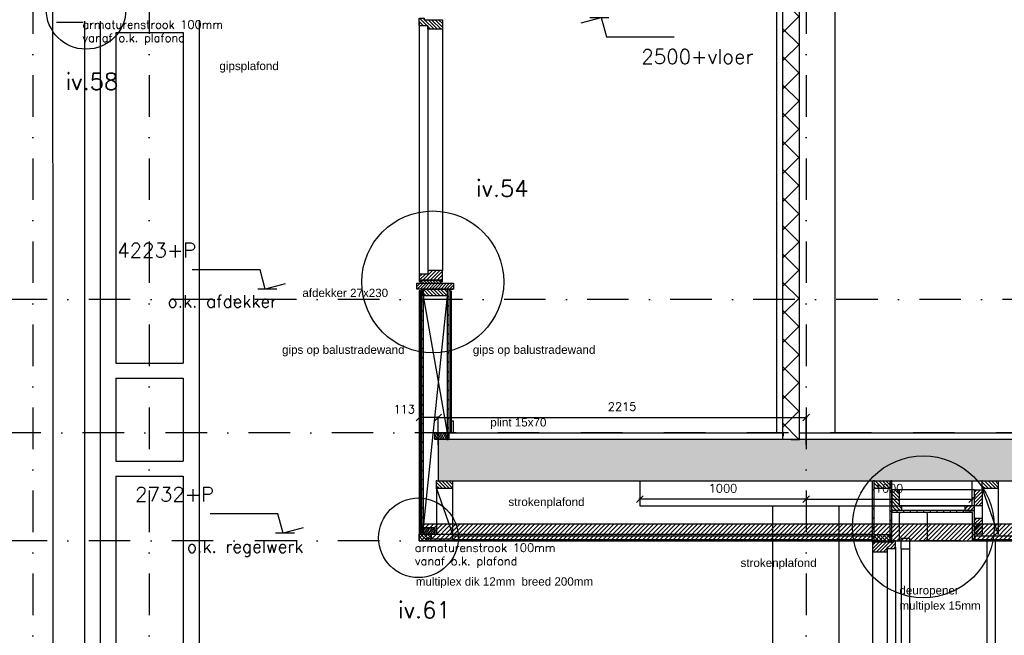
# Model space of a CAD drawing. Extents: x 151406 to 360561, y 44436 to 197234.
# Tile 39 of 57: x 170087 to 176015, y 94577 to 98283. Entities that reach past the tile are written whole.
import ezdxf

# ---------------------------------------------------------------- set-up
doc = ezdxf.new("R2010")
doc.units = 0
doc.header["$LTSCALE"] = 20
doc.header["$MEASUREMENT"] = 0
doc.header["$PDSIZE"] = -1
doc.linetypes.add('DASHDOT', pattern=[25, 12.5, -6.25, 0, -6.25])
doc.linetypes.add('DD1', pattern=[2.66667, 1.66667, -0.5, 0, -0.5])
doc.layers.get('0').update_dxf_attribs({"linetype": 'CONTINUOUS'})
doc.layers.get('DEFPOINTS').update_dxf_attribs({"linetype": 'CONTINUOUS'})
for name, color, linetype in [('_DETAILNUMMERS', 4, 'CONTINUOUS'), ('_DETAILNUMMERSTEKST', 4, 'CONTINUOUS'), ('A--01A1_ACEER', 1, 'CONTINUOUS'), ('A--A22--_F123-', 9, 'CONTINUOUS'), ('A--A23--_F--3-', 9, 'CONTINUOUS'), ('A--A25--_F--3-', 9, 'CONTINUOUS'), ('A--A31--_F--3-', 9, 'CONTINUOUS'), ('A--A42--_F--3-', 9, 'CONTINUOUS'), ('A--A42--_F-23-', 9, 'CONTINUOUS'), ('A--L21--', 3, 'CONTINUOUS'), ('A--L21--_F-23-', 4, 'CONTINUOUS'), ('A--L21D2_BUITENWAND', 2, 'CONTINUOUS'), ('A--L22--_F--3-', 7, 'CONTINUOUS'), ('A--L23--', 7, 'CONTINUOUS'), ('A--L23--_F--3-', 7, 'CONTINUOUS'), ('A--L25--', 7, 'CONTINUOUS'), ('A--L25--_F-23-', 7, 'CONTINUOUS'), ('A--L28D1_KONSTRUKTIES', 1, 'CONTINUOUS'), ('A--L31--_F--3-', 7, 'CONTINUOUS'), ('A--L31--_F123--A1-BINNENKOZ', 1, 'CONTINUOUS'), ('A--L31D1_BUITENKOZIJN', 1, 'CONTINUOUS'), ('A--L35-D2-_PLAFONDS', 2, 'CONTINUOUS'), ('A--L35-D4-_PLAFONDS', 4, 'CONTINUOUS'), ('A--L35D1_PLAFONDS', 1, 'CONTINUOUS'), ('A--L42--', 7, 'CONTINUOUS'), ('A--L42--_F--3-', 7, 'CONTINUOUS'), ('A--L42--_F-23-', 7, 'CONTINUOUS'), ('A--M$1A-_F123-', 1, 'CONTINUOUS'), ('A--M01A1_MAATVOERING', 1, 'CONTINUOUS'), ('A--M01B1_HOOGTE_MAATV', 1, 'CONTINUOUS'), ('A--T$1A-_F123_20', 1, 'CONTINUOUS'), ('A--T01B2_HOOGTE_MAATV', 2, 'CONTINUOUS'), ('A--T01B3_HOOGTE_MAATV', 3, 'CONTINUOUS'), ('STRAMIEN', 8, 'DD1'), ('X--LR---_CP', 7, 'CONTINUOUS')]:
    doc.layers.add(name, color=color, linetype=linetype)
doc.styles.add('ALFA-0_25', font='ROMANS')
doc.styles.add('EB2', font='ARIAL.TTF')
doc.styles.add('HIEMSTRA', font='romans.shx')
doc.styles.add('HOOGTEXT', font='ROMANS.shx', dxfattribs={"height": 2.5})
doc.dimstyles.get("Standard").update_dxf_attribs({"dimscale": 40, "dimtxt": 2.5, "dimasz": 2, "dimexe": 0.3, "dimexo": 0.3, "dimgap": 2, "dimtad": 1, "dimdec": 0, "dimzin": 0, "dimdsep": 46, "dimtxsty": 'HIEMSTRA', "dimblk1": 'OBLIQUE', "dimblk2": 'OBLIQUE', "dimsah": 1, "dimcen": 0.09, "dimdle": 0.3, "dimclrd": 1, "dimclre": 1, "dimclrt": 3, "dimadec": 0, "dimazin": 0, "dimtfac": 1, "dimtdec": 4, "dimtix": 1, "dimtmove": 2, "dimatfit": 3, "dimldrblk": 'OBLIQUE', "dimfxl": 0, "dimtvp": 625, "dimtolj": 1, "dimtzin": 0, "dimarcsym": 0})
doc.dimstyles.new('STANDARD$0', dxfattribs={"dimscale": 50, "dimtxt": 2.5, "dimasz": 2, "dimexe": 2, "dimexo": 0, "dimgap": 2, "dimtad": 1, "dimdec": 0, "dimzin": 0, "dimdsep": 46, "dimtxsty": 'ALFA-0_25', "dimblk1": 'OBLIQUE', "dimblk2": 'OBLIQUE', "dimsah": 1, "dimcen": -3, "dimdle": 2, "dimclrd": 1, "dimclre": 1, "dimclrt": 2, "dimadec": 0, "dimazin": 0, "dimtfac": 0.666667, "dimtofl": 0, "dimtmove": 2, "dimatfit": 3, "dimldrblk": 'OBLIQUE', "dimfxl": 0, "dimtvp": 0.833333, "dimtolj": 1, "dimtzin": 0, "dimarcsym": 0})

# ---------------------------------------------------------------- blocks, each defined once
blk = doc.blocks.new('*U1030')
at = {"layer": 'A--L23--_F--3-', "color": 2, "linetype": 'Continuous'}
blk.add_lwpolyline([(0, 0), (0, 20), (4775.9, 20), (4775.9, 0)], dxfattribs=at)
blk = doc.blocks.new('*U1027')
at = {"layer": 'A--A22--_F123-', "linetype": 'Continuous'}
h = blk.add_hatch(dxfattribs=at)
h.set_pattern_fill('ALFAKRS', color=256, scale=120, style=0)
h.set_pattern_definition([(45, (-174731.26, -95755.9), (-84.852814, 84.852814), []), (135, (-174731.26, -95755.9), (-84.852814, -84.852814), [])])
h.paths.add_polyline_path([(0, 0), (-50, 0), (-50, 3406.3), (0, 3406.3), (50, 3406.3), (50, 0)])
at = {"layer": 'A--L22--_F--3-', "color": 3, "linetype": 'Continuous'}
for points in [[(0, 0), (-50, 0), (-50, 3406.3), (0, 3406.3)], [(0, 0), (50, 0), (50, 3406.3), (0, 3406.3)]]:
    blk.add_lwpolyline(points, dxfattribs=at)
blk = doc.blocks.new('*U1026')
at = {"layer": 'A--L23--_F--3-', "color": 2, "linetype": 'Continuous'}
blk.add_lwpolyline([(0, 0), (0, 20), (2011.4, 20), (2011.4, 0)], dxfattribs=at)
blk = doc.blocks.new('*U1025')
at = {"layer": 'A--A42--_F-23-', "linetype": 'Continuous'}
h = blk.add_hatch(dxfattribs=at)
h.set_pattern_fill('ALFALINE', color=256, scale=40, style=0)
h.set_pattern_definition([(45, (-172510.265, -96660.898), (-28.284271, 28.284271), [])])
h.paths.add_polyline_path([(0, 0), (5, 0), (5, -1474.5), (0, -1474.5), (-5, -1474.5), (-5, 0)])
at = {"layer": 'A--L42--_F-23-', "color": 2, "linetype": 'Continuous'}
for points in [[(0, 0), (-5, 0), (-5, -1474.5), (0, -1474.5)], [(0, 0), (5, 0), (5, -1474.5), (0, -1474.5)]]:
    blk.add_lwpolyline(points, dxfattribs=at)
blk = doc.blocks.new('*U1024')
at = {"layer": 'A--A42--_F-23-', "linetype": 'Continuous'}
h = blk.add_hatch(dxfattribs=at)
h.set_pattern_fill('ALFALINE', color=256, scale=40, style=0)
h.set_pattern_definition([(45, (-172666.265, -96660.898), (-28.284271, 28.284271), [])])
h.paths.add_polyline_path([(0, 0), (5, 0), (5, -905), (0, -905), (-5, -905), (-5, 0)])
at = {"layer": 'A--L42--_F-23-', "color": 2, "linetype": 'Continuous'}
for points in [[(0, 0), (-5, 0), (-5, -905), (0, -905)], [(0, 0), (5, 0), (5, -905), (0, -905)]]:
    blk.add_lwpolyline(points, dxfattribs=at)
blk = doc.blocks.new('*U1023')
at = {"layer": 'A--A42--_F--3-', "linetype": 'Continuous'}
h = blk.add_hatch(dxfattribs=at)
h.set_pattern_fill('ALFALINE', color=256, scale=40, angle=45, style=0)
h.set_pattern_definition([(90, (-172499.015, -96650.898), (-40, 7e-15), [])])
h.paths.add_polyline_path([(0, 0), (6.25, 0), (6.25, -1464.5), (0, -1464.5), (-6.25, -1464.5), (-6.25, 0)])
at = {"layer": 'A--L42--_F--3-', "color": 3, "linetype": 'Continuous'}
for points in [[(0, 0), (-6.25, 0), (-6.25, -1464.5), (0, -1464.5)], [(0, 0), (6.25, 0), (6.25, -1464.5), (0, -1464.5)], [(0, 0), (6.25, 0), (6.25, -1464.5), (0, -1464.5)], [(0, 0), (6.25, 0), (6.25, -1464.5), (0, -1464.5)]]:
    blk.add_lwpolyline(points, dxfattribs=at)
blk = doc.blocks.new('*U1022')
at = {"layer": 'A--A42--_F--3-', "linetype": 'Continuous'}
h = blk.add_hatch(dxfattribs=at)
h.set_pattern_fill('ALFALINE', color=256, scale=40, angle=45, style=0)
h.set_pattern_definition([(90, (-172677.515, -96650.898), (-40, 7e-15), [])])
h.paths.add_polyline_path([(0, 0), (6.2, 0), (6.2, -855), (0, -855), (-6.2, -855), (-6.2, 0)])
at = {"layer": 'A--L42--_F--3-', "color": 3, "linetype": 'Continuous'}
for points in [[(0, 0), (-6.2, 0), (-6.2, -855), (0, -855)], [(0, 0), (6.2, 0), (6.2, -855), (0, -855)], [(0, 0), (6.2, 0), (6.2, -855), (0, -855)], [(0, 0), (6.2, 0), (6.2, -855), (0, -855)]]:
    blk.add_lwpolyline(points, dxfattribs=at)
blk = doc.blocks.new('Q020283-')
at = {"layer": 'A--A25--_F--3-'}
h = blk.add_hatch(dxfattribs=at)
h.set_pattern_fill('ALFALINE', color=256, scale=15, style=0, pattern_type=2)
h.set_pattern_definition([(45, (0, 0), (-10.6066, 10.6066), [])])
h.paths.add_polyline_path([(0, 0), (0, 96), (46, 96), (46, 0)])
at = {"layer": 'A--L25--_F-23-', "color": 2, "linetype": 'Continuous'}
blk.add_lwpolyline([(0, 0), (0, 96), (46, 96), (46, 0)], close=True, dxfattribs=at)
at = {"layer": 'X--LR---_CP'}
for p in [(0, 0), (0, 0), (46, 0)]:
    blk.add_point(p, dxfattribs=at)
blk = doc.blocks.new('_OBLIQUE')
at = {"color": 0, "linetype": 'ByBlock'}
blk.add_line((-0.5, -0.5), (0.5, 0.5), dxfattribs=at)
blk = doc.blocks.new('*D200')
at = {"layer": 'A--M$1A-_F123-', "color": 1, "lineweight": -2}
for p, q in [((174827.3, 95396.7), (173815.3, 95396.7)), ((173821.3, 95408.6), (173821.3, 95390.7)), ((174821.3, 95408.6), (174821.3, 95390.7))]:
    blk.add_line(p, q, dxfattribs=at)
at = {"layer": 'DEFPOINTS', "color": 0}
for p in [(173821.3, 95414.6), (173821.3, 95396.7), (174821.3, 95414.6)]:
    blk.add_point(p, dxfattribs=at)
at = {"layer": 'A--M$1A-_F123-', "color": 1, "lineweight": -2, "xscale": 40, "yscale": 40, "zscale": 40, "rotation": 180}
blk.add_blockref('_OBLIQUE', (173821.3, 95396.7), dxfattribs=at)
at = {"layer": 'A--M$1A-_F123-', "color": 1, "lineweight": -2, "xscale": 40, "yscale": 40, "zscale": 40}
blk.add_blockref('_OBLIQUE', (174821.3, 95396.7), dxfattribs=at)
at = {"layer": 'A--M$1A-_F123-', "color": 2, "insert": (174321.3, 95461.7), "char_height": 50, "attachment_point": 5, "style": 'HIEMSTRA'}
blk.add_mtext('\\A1;1000', dxfattribs=at)
blk = doc.blocks.new('*D201')
at = {"layer": 'A--M$1A-_F123-', "color": 1, "lineweight": -2}
for p, q in [((174815.3, 95396.7), (175827.3, 95396.7)), ((174821.3, 95408.6), (174821.3, 95390.7)), ((175821.3, 95408.6), (175821.3, 95390.7))]:
    blk.add_line(p, q, dxfattribs=at)
at = {"layer": 'DEFPOINTS', "color": 0}
for p in [(174821.3, 95414.6), (175821.3, 95414.6), (175821.3, 95396.7)]:
    blk.add_point(p, dxfattribs=at)
at = {"layer": 'A--M$1A-_F123-', "color": 1, "lineweight": -2, "xscale": 40, "yscale": 40, "zscale": 40, "rotation": 180}
blk.add_blockref('_OBLIQUE', (174821.3, 95396.7), dxfattribs=at)
at = {"layer": 'A--M$1A-_F123-', "color": 1, "lineweight": -2, "xscale": 40, "yscale": 40, "zscale": 40}
blk.add_blockref('_OBLIQUE', (175821.3, 95396.7), dxfattribs=at)
at = {"layer": 'A--M$1A-_F123-', "color": 2, "insert": (175321.3, 95461.7), "char_height": 50, "attachment_point": 5, "style": 'HIEMSTRA'}
blk.add_mtext('\\A1;1000', dxfattribs=at)
blk = doc.blocks.new('*U964')
at = {"layer": 'A--A42--_F--3-', "linetype": 'Continuous'}
h = blk.add_hatch(dxfattribs=at)
h.set_pattern_fill('ALFALINE', color=256, scale=40, angle=45, style=0)
h.set_pattern_definition([(90, (-175830.003, -95322.15), (-40, 7e-15), [])])
h.paths.add_polyline_path([(0, 0), (6.2, 6.2), (-492.7, 6.2), (-492.7, 0), (-492.7, -6.3), (-6.3, -6.3)])
at = {"layer": 'A--L42--_F--3-', "color": 3, "linetype": 'Continuous'}
for points in [[(6.2, 6.2), (6.2, 6.2), (-492.7, 6.2), (-492.7, 0)], [(6.2, 6.2), (6.2, 6.2), (-492.7, 6.2), (-492.7, 0)], [(6.2, 6.2), (6.2, 6.2), (-492.7, 6.2), (-492.7, 0)], [(-6.3, -6.3), (-6.3, -6.3), (-492.7, -6.3), (-492.7, 0)]]:
    blk.add_lwpolyline(points, dxfattribs=at)
blk = doc.blocks.new('*U963')
at = {"layer": 'A--A42--_F--3-', "linetype": 'Continuous'}
h = blk.add_hatch(dxfattribs=at)
h.set_pattern_fill('ALFALINE', color=256, scale=40, angle=45, style=0)
h.set_pattern_definition([(90, (-175830.004, -95152.148), (-40, 7e-15), [])])
h.paths.add_polyline_path([(0, 0), (-6.2, 0), (-6.3, 163.8), (0, 170), (6.2, 176.3), (6.2, 0)])
at = {"layer": 'A--L42--_F--3-', "color": 3, "linetype": 'Continuous'}
for points in [[(0, 0), (-6.2, 0), (-6.3, 163.8), (-6.3, 163.8)], [(0, 0), (-6.2, 0), (-6.3, 163.8), (-6.3, 163.8)], [(0, 0), (-6.2, 0), (-6.3, 163.8), (-6.3, 163.8)], [(0, 0), (6.2, 0), (6.2, 176.3), (6.2, 176.3)]]:
    blk.add_lwpolyline(points, dxfattribs=at)
blk = doc.blocks.new('*D231')
at = {"layer": 'A--M$1A-_F123-', "color": 1, "lineweight": -2}
for p, q in [((172600.3, 95888.8), (174827.3, 95888.8)), ((172606.3, 95722.5), (172606.3, 95894.8)), ((174821.3, 95722.5), (174821.3, 95894.8))]:
    blk.add_line(p, q, dxfattribs=at)
at = {"layer": 'DEFPOINTS', "color": 0}
for p in [(174821.3, 95888.8), (172606.3, 95716.5), (174821.3, 95716.5)]:
    blk.add_point(p, dxfattribs=at)
at = {"layer": 'A--M$1A-_F123-', "color": 1, "lineweight": -2, "xscale": 40, "yscale": 40, "zscale": 40, "rotation": 180}
blk.add_blockref('_OBLIQUE', (172606.3, 95888.8), dxfattribs=at)
at = {"layer": 'A--M$1A-_F123-', "color": 1, "lineweight": -2, "xscale": 40, "yscale": 40, "zscale": 40}
blk.add_blockref('_OBLIQUE', (174821.3, 95888.8), dxfattribs=at)
at = {"layer": 'A--M$1A-_F123-', "color": 2, "insert": (173713.8, 95953.8), "char_height": 50, "attachment_point": 5, "style": 'HIEMSTRA'}
blk.add_mtext('\\A1;2215', dxfattribs=at)
blk = doc.blocks.new('*U953')
at = {"layer": 'A--A42--_F-23-', "linetype": 'Continuous'}
h = blk.add_hatch(dxfattribs=at)
h.set_pattern_fill('ALFALINE', color=256, scale=40, style=0)
h.set_pattern_definition([(45, (-175226.265, -95136.898), (-28.284271, 28.284271), [])])
h.paths.add_polyline_path([(0, 0), (-5, 0), (-5, 369), (0, 369), (5, 369), (5, 0)])
at = {"layer": 'A--L42--_F-23-', "color": 2, "linetype": 'Continuous'}
for points in [[(0, 0), (-5, 0), (-5, 369), (0, 369)], [(0, 0), (5, 0), (5, 369), (0, 369)]]:
    blk.add_lwpolyline(points, dxfattribs=at)
blk = doc.blocks.new('*U952')
at = {"layer": 'A--A42--_F-23-', "linetype": 'Continuous'}
h = blk.add_hatch(dxfattribs=at)
h.set_pattern_fill('ALFALINE', color=256, scale=40, style=0)
h.set_pattern_definition([(45, (-175332.265, -95136.898), (-28.284271, 28.284271), [])])
h.paths.add_polyline_path([(0, 0), (-5, 0), (-5, 369), (0, 369), (5, 369), (5, 0)])
at = {"layer": 'A--L42--_F-23-', "color": 2, "linetype": 'Continuous'}
for points in [[(0, 0), (-5, 0), (-5, 369), (0, 369)], [(0, 0), (5, 0), (5, 369), (0, 369)]]:
    blk.add_lwpolyline(points, dxfattribs=at)
blk = doc.blocks.new('*D284')
at = {"layer": 'A--M$1A-_F123-', "color": 1, "lineweight": -2}
blk.add_line((172606.3, 95888.8), (172492.8, 95888.8), dxfattribs=at)
at = {"layer": 'DEFPOINTS', "color": 0}
for p in [(172492.8, 95888.8), (172492.8, 95888.8), (172606.3, 95888.8)]:
    blk.add_point(p, dxfattribs=at)
at = {"layer": 'A--M$1A-_F123-', "color": 1, "lineweight": -2, "xscale": 40, "yscale": 40, "zscale": 40, "rotation": 180}
blk.add_blockref('_OBLIQUE', (172492.8, 95888.8), dxfattribs=at)
at = {"layer": 'A--M$1A-_F123-', "color": 1, "lineweight": -2, "xscale": 40, "yscale": 40, "zscale": 40}
blk.add_blockref('_OBLIQUE', (172606.3, 95888.8), dxfattribs=at)
at = {"layer": 'A--M$1A-_F123-', "color": 2, "insert": (172401.9, 95938), "char_height": 50, "attachment_point": 5, "style": 'ALFA-0_25'}
blk.add_mtext('\\A1;113', dxfattribs=at)
blk = doc.blocks.new('*D462')
at = {"layer": 'A--M$1A-_F123-', "color": 1, "lineweight": -2}
blk.add_arc((166881.6, 95796.5), 293.9, 0, 82, dxfattribs=at)
at = {"layer": 'DEFPOINTS', "color": 0}
for p in [(166987.4, 96549.3), (167051.6, 96036.3), (151785.3, 95796.5), (185738.9, 95796.5), (166866.2, 95686.9)]:
    blk.add_point(p, dxfattribs=at)
at = {"layer": 'A--M$1A-_F123-', "color": 1, "lineweight": -2, "xscale": 40, "yscale": 40, "zscale": 40}
for p, rotation in [((166922.5, 96087.6), 172.0000039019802), ((167175.6, 95796.5), 270)]:
    blk.add_blockref('_OBLIQUE', p, dxfattribs=dict(at, rotation=rotation))
at = {"layer": 'A--M$1A-_F123-', "color": 2, "insert": (167174.2, 96045), "char_height": 50, "attachment_point": 5, "rotation": 310.33449, "style": 'HIEMSTRA'}
blk.add_mtext('\\A1;82.00°', dxfattribs=at)
blk = doc.blocks.new('HOOGTEP')
at = {"layer": 'A--M01A1_MAATVOERING'}
for p, q in [((0, 0), (0.62, 2.33)), ((0.62, 2.33), (8.79, 2.33)), ((-2.41, 0.65), (0, 0))]:
    blk.add_line(p, q, dxfattribs=at)
at = {"layer": 'A--M01B1_HOOGTE_MAATV'}
blk.add_line((-1.38, 0), (0.91, 0), dxfattribs=at)
at = {"layer": 'A--T01B2_HOOGTE_MAATV', "style": 'HOOGTEXT', "flags": 4}
blk.add_attdef('TEKST', (1.84, -0.67), '', height=1.5, dxfattribs=at)
at = {"layer": 'A--T01B3_HOOGTE_MAATV', "style": 'HOOGTEXT', "flags": 4}
blk.add_attdef('HOOGTE', (1.67, 3.82), '', height=1.75, dxfattribs=at)
blk = doc.blocks.new('*U899')
at = {"layer": 'A--A42--_F--3-', "linetype": 'Continuous'}
h = blk.add_hatch(dxfattribs=at)
h.set_pattern_fill('ALFALINE', color=256, scale=40, angle=45, style=0)
h.set_pattern_definition([(90, (-172532.765, -95152.148), (-40, 7e-15), [])])
h.paths.add_polyline_path([(0, 0), (0, 6.25), (160, 6.25), (160, 0), (160, -6.25), (0, -6.25)])
at = {"layer": 'A--L42--_F--3-', "color": 3, "linetype": 'Continuous'}
for points in [[(0, 0), (0, 6.25), (160, 6.25), (160, 0)], [(0, 0), (0, 6.25), (160, 6.25), (160, 0)], [(0, 0), (0, 6.25), (160, 6.25), (160, 0)], [(0, 0), (0, -6.25), (160, -6.25), (160, 0)]]:
    blk.add_lwpolyline(points, dxfattribs=at)

msp = doc.modelspace()

# ---------------------------------------------------------------- hatches: boundary and pattern name
at = {"layer": 'A--01A1_ACEER', "linetype": 'Continuous'}
h = msp.add_hatch(dxfattribs=at)
h.set_pattern_fill('ANSI31', color=256, scale=150, style=0)
h.set_pattern_definition([(45, (13573.5, 200), (-13.2582521, 13.2582521), [])])
h.paths.add_polyline_path([(172492.765, 95145.898), (179321.265, 95145.898), (179321.265, 95245.898), (172492.765, 95245.898)])
at = {"layer": 'A--A23--_F--3-'}
h = msp.add_hatch(dxfattribs=at)
h.set_pattern_fill('ALFABET', color=256, scale=20, angle=1, style=0, pattern_type=2)
h.set_pattern_definition([(46, (101703.85, 0), (-86.32078, 83.359), []), (51, (101703.85, 0), (143.64922, -10.04493), [15, -165]), (356, (101703.85, 0), (-30.37155, 149.9312), [12, -132]), (101.4514, (101715.83, -0.84), (113.27778, 139.88618), [12.74804, -140.22842]), (47.1842, (101703.16, 40), (213.99344, -29.37358), [22.5, -247.5]), (97.6356, (101720.99, 37.55), (183.50393, 198.05632), [19.12206, -210.3426]), (352.1842, (101703.16, 40), (183.50378, 198.05647), [18, -198]), (22, (101723.33, 30.34), (120.76856, -78.42802), [15, -165]), (327, (101723.33, 30.34), (46.12453, 145.8572), [12, -132]), (72.4514, (101733.39, 23.81), (166.89315, 67.42906), [12.74804, -140.22842]), (38.5, (101703.855, 0), (1.26964, 66.611074), [0, -130.4, 0, -134, 0, -132.5]), (8.5, (101703.855, 0), (51.229207, 79.788568), [0, -76.4, 0, -127.4, 0, -50.5]), (328.5, (101659.26, -0.78), (106.826954, -2.64699), [0, -50, 0, -156, 0, -207]), (318.5, (101639.265, -1.13), (116.270055, 22.05355), [0, -65, 0, -103.6, 0, -147]), (318.5, (101639.265, -1.13), (116.270055, 22.05355), [0, -65, 0, -103.6, 0, -147])])
h.paths.add_polyline_path([(172606.265, 95505.898), (179611.145, 95505.898), (179611.145, 95755.898), (172606.265, 95755.898)])
at = {"layer": 'A--A25--_F--3-'}
h = msp.add_hatch(dxfattribs=at)
h.set_pattern_fill('ANSI31', color=256, scale=100, style=0)
h.paths.add_polyline_path([(172477.765, 96660.898), (172698.765, 96660.898), (172698.765, 96695.898), (172477.765, 96695.898)])
h = msp.add_hatch(dxfattribs=at)
h.set_pattern_fill('ANSI31', color=256, scale=100, style=0)
h.set_pattern_definition([(135, (345176.53, 0), (8.8388348, 8.8388348), [])])
h.paths.add_polyline_path([(172621.765, 96714.898), (172502.765, 96714.898), (172502.765, 96695.898), (172621.765, 96695.898)])
h = msp.add_hatch(dxfattribs=at)
h.set_pattern_fill('ALFALINE', color=256, scale=15, angle=90, style=0, pattern_type=2)
h.set_pattern_definition([(135, (172596.265, 96600.668), (-10.6066, -10.6066), [])])
h.paths.add_polyline_path([(172661.265, 96620.898), (172515.265, 96620.898), (172515.265, 96660.898), (172661.265, 96660.898)])
h = msp.add_hatch(dxfattribs=at)
h.set_pattern_fill('ALFALINE', color=256, scale=15, style=0, pattern_type=2)
h.set_pattern_definition([(116.565, (172596.265, 95789.898), (-5.3033, -10.6066), [])])
h.paths.add_polyline_path([(172661.265, 95755.899), (172586.265, 95755.899), (172586.265, 95795.899), (172661.265, 95795.899)])
h = msp.add_hatch(dxfattribs=at)
h.set_pattern_fill('ALFALINE', color=256, scale=15, angle=-90, style=0, pattern_type=2)
h.set_pattern_definition([(135, (174844.763, 95128.398), (-10.6066, -10.6066), [])])
h.paths.add_polyline_path([(175396.265, 95328.398), (175337.265, 95328.398), (175337.265, 95356.398), (175396.265, 95356.398)])
h = msp.add_hatch(dxfattribs=at)
h.set_pattern_fill('ALFALINE', color=256, scale=15, angle=-90, style=0, pattern_type=2)
h.set_pattern_definition([(135, (174844.763, 95128.398), (-10.6066, -10.6066), [])])
h.paths.add_polyline_path([(175396.265, 95328.398), (175337.265, 95328.398), (175337.265, 95356.398), (175396.265, 95356.398)])
h = msp.add_hatch(dxfattribs=at)
h.set_pattern_fill('ALFALINE', color=256, scale=15, angle=-90, style=0, pattern_type=2)
h.set_pattern_definition([(45, (175399.998, 95128.398), (10.6066, -10.6066), [])])
h.paths.add_polyline_path([(175776.503, 95328.398), (175835.503, 95328.398), (175835.503, 95356.398), (175776.503, 95356.398)])
h = msp.add_hatch(dxfattribs=at)
h.set_pattern_fill('ALFALINE', color=256, scale=15, style=0, pattern_type=2)
h.set_pattern_definition([(116.565, (172521.265, 95180.398), (-5.3033, -10.6066), [])])
h.paths.add_polyline_path([(172586.265, 95186.398), (172515.265, 95186.398), (172515.265, 95226.398), (172586.265, 95226.398)])
h = msp.add_hatch(dxfattribs=at)
h.set_pattern_fill('ALFALINE', color=256, scale=15, angle=-90, style=0, pattern_type=2)
h.set_pattern_definition([(135, (172400.267, 95158.398), (-10.6066, -10.6066), [])])
h.paths.add_polyline_path([(172564.265, 95158.398), (172532.765, 95158.398), (172532.765, 95145.898), (172492.765, 95145.898), (172492.765, 95186.398), (172564.265, 95186.398)])
h = msp.add_hatch(dxfattribs=at)
h.set_pattern_fill('ALFALINE', color=256, scale=15, angle=-90, style=0, pattern_type=2)
h.set_pattern_definition([(135, (172400.267, 95158.398), (-10.6066, -10.6066), [])])
h.paths.add_polyline_path([(172564.265, 95158.398), (172505.265, 95158.398), (172505.265, 95186.398), (172564.265, 95186.398)])
at = {"layer": 'A--A31--_F--3-'}
h = msp.add_hatch(dxfattribs=at)
h.set_pattern_fill('ALFALINE', color=256, scale=15, style=0, pattern_type=2)
h.set_pattern_definition([(135, (172696.765, 98492.348), (10.6066, 10.6066), [])])
h.paths.add_polyline_path([(172494.885, 98246.348), (172492.765, 98248.468), (172492.765, 98283.348), (172492.765, 98292.348), (172512.765, 98292.348), (172522.765, 98292.348), (172522.765, 98283.348), (172601.765, 98283.348), (172610.721, 98283.348), (172631.765, 98283.348), (172631.765, 98242.348), (172631.765, 98226.348), (172630.765, 98225.348), (172544.765, 98225.348), (172543.765, 98226.348), (172543.765, 98234.348), (172543.765, 98245.648), (172543.065, 98246.348)])
h = msp.add_hatch(dxfattribs=at)
h.set_pattern_fill('ALFALINE', color=256, scale=15, style=0, pattern_type=2)
h.set_pattern_definition([(225, (172696.765, 96705.898), (10.6066, -10.6066), [])])
h.paths.add_polyline_path([(172494.885, 96751.898), (172492.765, 96749.778), (172492.765, 96714.898), (172492.765, 96705.898), (172502.765, 96705.898), (172502.765, 96714.898), (172621.765, 96714.898), (172621.765, 96705.898), (172631.765, 96705.898), (172631.765, 96755.898), (172631.765, 96771.898), (172630.765, 96772.898), (172544.765, 96772.898), (172543.765, 96771.898), (172543.765, 96763.898), (172543.765, 96752.598), (172543.065, 96751.898)])
h = msp.add_hatch(dxfattribs=at)
h.set_pattern_fill('ALFALINE', color=256, scale=15, style=0, pattern_type=2)
h.set_pattern_definition([(45, (175121.265, 95145.898), (-10.6066, 10.6066), [])])
h.paths.add_polyline_path([(175358.145, 95099.898), (175360.265, 95102.018), (175360.265, 95136.898), (175360.265, 95145.898), (175340.265, 95145.898), (175330.265, 95145.898), (175330.265, 95136.898), (175251.265, 95136.898), (175242.308, 95136.898), (175221.265, 95136.898), (175221.265, 95095.898), (175221.265, 95079.898), (175222.265, 95078.898), (175308.265, 95078.898), (175309.265, 95079.898), (175309.265, 95087.898), (175309.265, 95099.198), (175309.965, 95099.898)])

# ---------------------------------------------------------------- linework, layer by layer
at = {"layer": '_DETAILNUMMERS'}
for centre, radius in [((170485.976, 98345.623), 239.775), ((172573.763, 96704.193), 427.262), ((175527.224, 95229.693), 427.262), ((172487.476, 95163.999), 239.775)]:
    msp.add_circle(centre, radius, dxfattribs=at)
at = {"layer": 'A--01A1_ACEER'}
for p, q in [((170476.265, 98274.122), (170476.265, 94124.858)), ((170571.265, 98274.122), (170571.265, 94151.858)), ((171166.265, 98279.76), (171166.265, 94124.858)), ((172492.765, 98269.17), (172492.765, 96749.778)), ((172543.765, 98245.648), (172543.765, 96749.778)), ((170666.265, 98205.898), (170666.265, 96215.418)), ((170666.265, 98205.898), (171071.265, 98205.898)), ((171071.265, 98205.898), (171071.265, 96215.418)), ((172631.765, 98226.348), (172631.765, 96772.898)), ((170666.265, 96215.418), (171071.265, 96215.418)), ((170666.265, 96125.418), (171071.265, 96125.418)), ((170666.265, 96125.418), (170666.265, 95625.418)), ((171071.265, 96125.418), (171071.265, 95625.418)), ((170666.265, 95625.418), (171071.265, 95625.418)), ((170666.265, 95535.418), (171071.265, 95535.418)), ((170666.265, 95535.418), (170666.265, 94241.858)), ((171071.265, 95535.418), (171071.265, 94241.858)), ((175309.265, 95108.969), (175309.265, 92446.898)), ((175360.265, 95107.969), (175360.265, 92445.898)), ((175910.265, 95145.898), (175910.265, 92445.898)), ((175910.265, 95107.969), (175910.265, 92445.898)), ((175221.265, 95079.898), (175221.265, 92445.898))]:
    msp.add_line(p, q, dxfattribs=at)
at = {"layer": 'A--L21--_F-23-', "linetype": 'Continuous'}
msp.add_lwpolyline([(172606.265, 95505.898), (179611.145, 95505.898), (179611.145, 95755.898), (172606.265, 95755.898)], close=True, dxfattribs=at)
at = {"layer": 'A--L21D2_BUITENWAND'}
msp.add_lwpolyline([(170289.063, 92445.898), (170286.321, 102395.898)], dxfattribs=at)
at = {"layer": 'A--L25--_F-23-', "color": 2, "linetype": 'Continuous'}
for p, q in [((172586.265, 95755.899), (172586.265, 95795.899)), ((172586.265, 95795.899), (172661.265, 95795.899)), ((172661.265, 95755.899), (172586.265, 95755.899)), ((172661.265, 95795.899), (172661.265, 95755.899)), ((172515.265, 95186.398), (172515.265, 95226.398)), ((172515.265, 95226.398), (172586.265, 95226.398)), ((172586.265, 95226.398), (172586.265, 95186.398)), ((172586.265, 95186.398), (172515.265, 95186.398))]:
    msp.add_line(p, q, dxfattribs=at)
for points in [[(172480.265, 96660.898), (172480.265, 96660.898), (172477.765, 96660.898), (172477.765, 96695.898), (172698.765, 96695.898), (172698.765, 96660.898), (172676.265, 96660.898), (172696.265, 96660.898)], [(172661.265, 96620.898), (172515.265, 96620.898), (172515.265, 96660.898), (172661.265, 96660.898)], [(175396.265, 95328.398), (175337.265, 95328.398), (175337.265, 95356.398), (175396.265, 95356.398)], [(175396.265, 95328.398), (175337.265, 95328.398), (175337.265, 95356.398), (175396.265, 95356.398)], [(175776.503, 95328.398), (175835.503, 95328.398), (175835.503, 95356.398), (175776.503, 95356.398)], [(172564.265, 95158.398), (172532.765, 95158.398), (172532.765, 95145.898), (172492.765, 95145.898), (172492.765, 95186.398), (172564.265, 95186.398)]]:
    msp.add_lwpolyline(points, close=True, dxfattribs=at)
at = {"layer": 'A--L28D1_KONSTRUKTIES'}
for p, q in [((174646.265, 95795.898), (174646.265, 98985.218)), ((174996.265, 95795.898), (174996.265, 98985.218)), ((174621.265, 92445.898), (174621.265, 95355.898)), ((175021.265, 92445.898), (175021.265, 95355.898))]:
    msp.add_line(p, q, dxfattribs=at)
msp.add_lwpolyline([(173821.265, 95505.898), (173821.265, 95355.898), (175821.265, 95355.898), (175821.265, 95505.898)], dxfattribs=at)
at = {"layer": 'A--L31--_F--3-', "color": 2, "linetype": 'Continuous'}
for points in [[(172494.885, 98246.348), (172492.765, 98248.468), (172492.765, 98283.348), (172492.765, 98292.348), (172512.765, 98292.348), (172522.765, 98292.348), (172522.765, 98283.348), (172601.765, 98283.348), (172610.721, 98283.348), (172631.765, 98283.348), (172631.765, 98242.348), (172631.765, 98226.348), (172630.765, 98225.348), (172544.765, 98225.348), (172543.765, 98226.348), (172543.765, 98234.348), (172543.765, 98245.648), (172543.065, 98246.348)], [(172494.885, 96751.898), (172492.765, 96749.778), (172492.765, 96714.898), (172492.765, 96705.898), (172502.765, 96705.898), (172502.765, 96705.898), (172502.765, 96714.898), (172621.765, 96714.898), (172621.765, 96705.898), (172631.765, 96705.898), (172631.765, 96755.898), (172631.765, 96771.898), (172630.765, 96772.898), (172544.765, 96772.898), (172543.765, 96771.898), (172543.765, 96763.898), (172543.765, 96752.598), (172543.065, 96751.898)], [(172621.765, 96714.898), (172502.765, 96714.898), (172502.765, 96695.898), (172621.765, 96695.898)], [(175443.806, 95094.898), (175393.806, 95094.898), (175393.806, 95160.898), (175443.806, 95160.898)], [(175358.145, 95099.898), (175360.265, 95102.018), (175360.265, 95136.898), (175360.265, 95145.898), (175340.265, 95145.898), (175330.265, 95145.898), (175330.265, 95136.898), (175251.265, 95136.898), (175242.308, 95136.898), (175221.265, 95136.898), (175221.265, 95095.898), (175221.265, 95079.898), (175222.265, 95078.898), (175308.265, 95078.898), (175309.265, 95079.898), (175309.265, 95087.898), (175309.265, 95099.198), (175309.965, 95099.898)]]:
    msp.add_lwpolyline(points, close=True, dxfattribs=at)
msp.add_lwpolyline([(175448.806, 95145.898), (175542.036, 95145.898, 0.41421356), (175552.036, 95155.898), (175552.036, 95305.898, 0.41421356), (175542.036, 95315.898), (175392.036, 95315.898, 0.41421356), (175382.036, 95305.898), (175382.036, 95145.898), (175388.806, 95145.898)], format="xyb", dxfattribs=at)
at = {"layer": 'A--L31--_F123--A1-BINNENKOZ'}
for p, q in [((175393.806, 95094.898), (175393.806, 92585.898)), ((175443.806, 95094.898), (175443.806, 92585.898))]:
    msp.add_line(p, q, dxfattribs=at)
at = {"layer": 'A--L31--_F123--A1-BINNENKOZ', "linetype": 'Continuous'}
for p, q in [((175910.265, 95145.898), (175910.265, 92445.898)), ((175960.854, 95145.898), (175960.854, 92460.898))]:
    msp.add_line(p, q, dxfattribs=at)
at = {"layer": 'A--L31D1_BUITENKOZIJN'}
for p, q in [((172596.765, 95459.898), (172596.765, 95186.398)), ((172596.765, 95459.898), (172692.765, 95186.398)), ((172692.765, 95459.898), (172692.765, 95186.398)), ((175836.252, 95452.398), (175383.265, 95452.398)), ((175882.254, 95459.898), (175882.254, 95183.898)), ((175882.254, 95459.898), (175978.254, 95183.898)), ((175978.254, 95459.898), (175978.254, 95183.898)), ((175836.252, 95356.398), (175383.265, 95356.398)), ((172553.079, 95186.398), (175221.265, 95186.398))]:
    msp.add_line(p, q, dxfattribs=at)
at = {"layer": 'A--L35-D2-_PLAFONDS'}
msp.add_line((170468.169, 98265.748), (170307.451, 98265.748), dxfattribs=at)
for points in [[(172695.278, 95176.462), (175216.392, 95176.462), (175216.392, 95151.462), (172695.278, 95151.462)], [(175838.758, 95176.462), (179308.765, 95176.462), (179308.765, 95151.462), (175838.758, 95151.462)]]:
    msp.add_lwpolyline(points, close=True, dxfattribs=at)
at = {"layer": 'A--L35-D4-_PLAFONDS'}
for p, q in [((172692.765, 95145.898), (172692.765, 95195.898)), ((175836.245, 95145.898), (175836.245, 95195.898)), ((172717.765, 95145.898), (172692.765, 95145.898)), ((175861.245, 95145.898), (175836.245, 95145.898))]:
    msp.add_line(p, q, dxfattribs=at)
at = {"layer": 'A--L35D1_PLAFONDS', "linetype": 'Continuous'}
msp.add_lwpolyline([(172492.765, 95145.898), (179321.265, 95145.898), (179321.265, 95245.898), (172492.765, 95245.898)], close=True, dxfattribs=at)
at = {"layer": 'A--L42--', "color": 1}
for p, q in [((172515.265, 96621.192), (172661.265, 95795.899)), ((172661.265, 96620.898), (172515.265, 95226.398))]:
    msp.add_line(p, q, dxfattribs=at)
at = {"layer": 'A--L42--'}
msp.add_lwpolyline([(172683.765, 95795.898), (172698.765, 95795.898), (172698.765, 95865.898), (172683.765, 95865.898)], close=True, dxfattribs=at)
at = {"layer": 'STRAMIEN', "linetype": 'DASHDOT'}
for p, q in [((170166.265, 109950.716), (170166.265, 90604.885)), ((170866.265, 109950.733), (170866.265, 90604.903)), ((170866.265, 109950.716), (170866.265, 90604.885)), ((174821.265, 109950.716), (174821.265, 90604.885)), ((185755.38, 96598.898), (152098.725, 96598.898)), ((185717.798, 95795.898), (151764.265, 95795.898)), ((185755.38, 95145.898), (152098.725, 95145.898))]:
    msp.add_line(p, q, dxfattribs=at)
at = {"layer": 'X--LR---_CP'}
for p in [(172661.265, 96660.898), (172661.265, 96620.898), (172661.265, 96620.898), (172661.265, 95795.899), (172661.265, 95755.899), (172661.265, 95755.899), (172586.265, 95226.398), (172586.265, 95186.398), (172586.265, 95186.398)]:
    msp.add_point(p, dxfattribs=at)

# ---------------------------------------------------------------- block references
ref = msp.add_blockref('HOOGTEP', (173588.618, 98295.898), dxfattribs=dict(xscale=-50, yscale=50, zscale=50, rotation=180))
ref.add_attrib('TEKST', 'o.k plafond', (173765.819, 98379.924), dxfattribs={"layer": 'A--T01B2_HOOGTE_MAATV', "height": 75, "style": 'HOOGTEXT', "flags": 4})
ref.add_attrib('HOOGTE', '2500+vloer', (173829.509, 98017.424), dxfattribs={"layer": 'A--T01B3_HOOGTE_MAATV', "height": 87.5, "style": 'HOOGTEXT', "flags": 4})
ref = msp.add_blockref('HOOGTEP', (171565.402, 96660.322), dxfattribs=dict(xscale=-50, yscale=50, zscale=50))
ref.add_attrib('TEKST', 'o.k. afdekker', (170976.986, 96550.174), dxfattribs={"layer": 'A--T01B2_HOOGTE_MAATV', "height": 75, "style": 'HOOGTEXT', "flags": 4})
ref.add_attrib('HOOGTE', '4223+P', (170673.437, 96851.296), dxfattribs={"layer": 'A--T01B3_HOOGTE_MAATV', "height": 87.5, "style": 'HOOGTEXT', "flags": 4})
ref = msp.add_blockref('HOOGTEP', (171672.825, 95190.87), dxfattribs=dict(xscale=-50, yscale=50, zscale=50))
ref.add_attrib('TEKST', 'o.k. regelwerk', (171093.743, 95073.913), dxfattribs={"layer": 'A--T01B2_HOOGTE_MAATV', "height": 75, "style": 'HOOGTEXT', "flags": 4})
ref.add_attrib('HOOGTE', '2732+P', (170780.861, 95381.844), dxfattribs={"layer": 'A--T01B3_HOOGTE_MAATV', "height": 87.5, "style": 'HOOGTEXT', "flags": 4})
at = {"layer": 'A--L21--', "linetype": 'Continuous'}
msp.add_blockref('*U1027', (174731.265, 95755.898), dxfattribs=at)
at = {"layer": 'A--L23--', "color": 2, "linetype": 'Continuous'}
msp.add_blockref('*U1026', (172671.265, 95775.898), dxfattribs=at)
at = {"layer": 'A--L23--'}
msp.add_blockref('*U1030', (174781.265, 95775.898), dxfattribs=at)
at = {"layer": 'A--L25--', "rotation": 270}
for p in [(172596.765, 95505.898), (175231.265, 95505.898), (175882.254, 95505.898), (175231.265, 95182.898)]:
    msp.add_blockref('Q020283-', p, dxfattribs=at)
at = {"layer": 'A--L25--', "xscale": -1}
msp.add_blockref('Q020283-', (175383.265, 95356.398), dxfattribs=at)
at = {"layer": 'A--L25--'}
for p in [(175836.254, 95356.398), (175836.254, 95186.398)]:
    msp.add_blockref('Q020283-', p, dxfattribs=at)
at = {"layer": 'A--L42--'}
for name, p in [('*U1023', (172499.015, 96650.898)), ('*U1025', (172510.265, 96660.898)), ('*U1024', (172666.265, 96660.898)), ('*U1022', (172677.515, 96650.898)), ('*U953', (175226.265, 95136.898)), ('*U952', (175332.265, 95136.898)), ('*U964', (175830.003, 95322.15)), ('*U963', (175830.004, 95152.148)), ('*U899', (172532.765, 95152.148))]:
    msp.add_blockref(name, p, dxfattribs=at)

# ---------------------------------------------------------------- texts
at = {"layer": '_DETAILNUMMERSTEKST', "style": 'HIEMSTRA'}
for s, p in [('iv.58', (170362.703, 97861.423)), ('iv.54', (172833.405, 97217.977)), ('iv.61', (172364.203, 94679.798))]:
    msp.add_text(s, height=100, dxfattribs=at).set_placement(p)
at = {"layer": 'A--01A1_ACEER', "linetype": 'Continuous', "style": 'HIEMSTRA'}
for s, p in [('armaturenstrook 100mm ', (170464.644, 98228.917)), ('vanaf o.k. plafond', (170464.644, 98148.731)), ('armaturenstrook 100mm ', (172466.144, 95078.917)), ('vanaf o.k. plafond', (172466.144, 94998.731))]:
    msp.add_text(s, height=50, dxfattribs=at).set_placement(p)
at = {"layer": 'A--T$1A-_F123_20', "style": 'EB2'}
for s, p in [('gipsplafond', (171289.133, 97979.654)), ('afdekker 27x230', (171788.492, 96613.407)), ('gips op balustradewand', (171666.228, 96271.303)), ('gips op balustradewand', (172815.009, 96271.303)), ('plint 15x70', (172920.135, 95833.962)), ('strokenplafond', (173029.38, 95355.167)), ('strokenplafond', (174426.893, 94988.001)), ('multiplex dik 12mm  breed 200mm', (172471.516, 94875.63)), ('deuropener', (175383.538, 94822.364)), ('multiplex 15mm', (175383.538, 94730.676))]:
    msp.add_text(s, height=50, dxfattribs=at).set_placement(p)

# ---------------------------------------------------------------- dimensions: what is measured, and where the dimension line sits
at = {"layer": 'A--M$1A-_F123-'}
dim = msp.add_angular_dim_2l(base=(167051.621, 96036.334), line1=((185738.879, 95796.532), (151785.346, 95796.532)), line2=((166866.221, 95686.949), (166987.413, 96549.275)), dimstyle='Standard', override={"dimscale": 20, "dimexe": 0, "dimexo": 0, "dimdec": 2, "dimcen": 0, "dimdle": 0, "dimclrt": 2, "dimadec": 2, "dimtfac": 0.75, "dimtvp": 1.5}, dxfattribs=at)
dim.commit()
dim.dimension.update_dxf_attribs({"geometry": '*D462', "text_midpoint": (167174.21, 96044.968), "dimtype": 162})
for base, p1, p2, picture, middle in [((174821.265, 95888.82), (172606.265, 95716.512), (174821.265, 95716.512), '*D231', (173713.765, 95953.82)), ((173821.265, 95396.697), (174821.265, 95414.628), (173821.265, 95414.628), '*D200', (174321.265, 95461.697)), ((175821.265, 95396.697), (174821.265, 95414.628), (175821.265, 95414.628), '*D201', (175321.265, 95461.697))]:
    dim = msp.add_linear_dim(base=base, p1=p1, p2=p2, dimstyle='Standard', override={"dimscale": 20, "dimclrt": 2}, dxfattribs=at)
    dim.commit()
    dim.dimension.update_dxf_attribs({"geometry": picture, "text_midpoint": middle})
dim = msp.add_linear_dim(base=(172492.7649, 95888.81962), p1=(172606.26488, 95888.81962), p2=(172492.7649, 95888.81962), dimstyle='STANDARD$0', override={"dimscale": 20, "dimexe": 0, "dimexo": 0, "dimcen": 0, "dimdle": 0, "dimclrt": 2, "dimtfac": 0.75, "dimtvp": 1.5}, dxfattribs=at)
dim.commit()
dim.dimension.update_dxf_attribs({"geometry": '*D284', "text_midpoint": (172401.91882, 95938.00206), "dimtype": 160})

doc.saveas('drawing.dxf')
